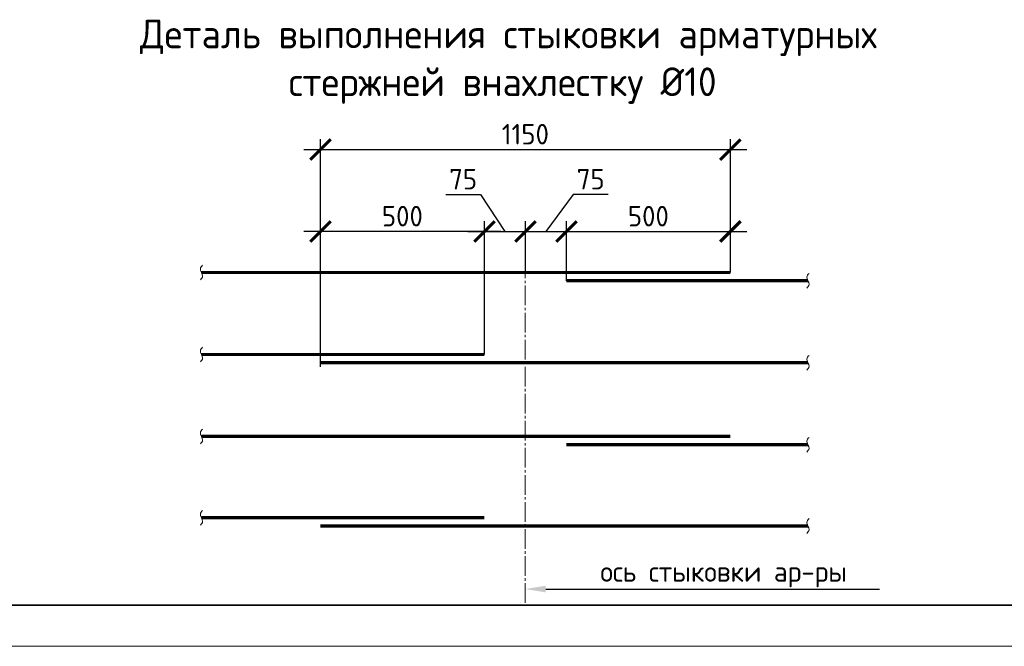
# Model space of a CAD drawing. Header units: millimetres. Extents: x 247266 to 730847, y -636031 to 10052.
# Tile 83 of 256: x 527797 to 539805, y -395758 to -388115. Entities that reach past the tile are written whole.
import ezdxf
from ezdxf import colors
from ezdxf.entities.mleader import LeaderData, LeaderLine
from ezdxf.math import Vec2, Vec3

# ---------------------------------------------------------------- set-up
doc = ezdxf.new("R2010")
doc.units = ezdxf.units.MM
doc.linetypes.add('______5', pattern=[1100, 800, -100, 100, -100])
for name, color, linetype, lineweight in [('0.20 __', 7, 'Continuous', 20), ('Арматура', 7, 'Continuous', 40), ('Выноски', 7, 'Continuous', 20), ('Оси', 7, '______5', 18), ('ТОНКИЕ', 7, 'Continuous', 9), ('Узлы', 7, 'Continuous', 0)]:
    doc.layers.add(name, color=color, linetype=linetype, lineweight=lineweight)
doc.layers.add('РАЗМЕРЫ', color=7, linetype='Continuous')
doc.layers.add('ТОЛСТЫЕ_ОСНОВНЫЕ', color=7, linetype='Continuous')
doc.styles.add('GOST-2.304_Type-B', font='GOST_Common.ttf')
doc.styles.add('Украинский', font='isocpeur.TTF', dxfattribs={"oblique": 12})
doc.dimstyles.new('5х', dxfattribs={"dimscale": 100, "dimtxt": 2.5, "dimasz": 2.5, "dimexe": 1.25, "dimexo": 0, "dimtad": 1, "dimdec": 0, "dimlfac": 0.2, "dimtxsty": 'GOST-2.304_Type-B', "dimblk": 'ARCHTICK', "dimcen": 2.5, "dimdle": 2, "dimadec": 0, "dimazin": 2, "dimtfac": 0.75, "dimtdec": 0, "dimtmove": 1, "dimatfit": 3, "dimfxl": 1, "dimtolj": 1, "dimarcsym": 1})

# ---------------------------------------------------------------- blocks, each defined once
blk = doc.blocks.new('*U3687')
at = {"layer": 'ТОЛСТЫЕ_ОСНОВНЫЕ', "lineweight": 35}
blk.add_lwpolyline([(20, 5), (589, 5), (589, 415), (20, 415)], close=True, dxfattribs=at)
at = {"layer": 'ТОНКИЕ'}
blk.add_lwpolyline([(0, 0), (594, 0), (594, 420), (0, 420)], close=True, dxfattribs=at)
blk = doc.blocks.new('_ArchTick')
at = {"color": 0, "linetype": 'ByBlock', "const_width": 0.15}
blk.add_lwpolyline([(-0.5, -0.5), (0.5, 0.5)], dxfattribs=at)
blk = doc.blocks.new('*D3502')
at = {"layer": 'DEFPOINTS', "color": 0, "ltscale": 100}
for p in [(536464, -389698), (536464, -390642), (531464, -392350)]:
    blk.add_point(p, dxfattribs=at)
at = {"layer": 'РАЗМЕРЫ', "color": 0, "linetype": 'Continuous', "lineweight": -2}
for p, q in [((531464, -392350), (531464, -389573)), ((536464, -390642), (536464, -389573)), ((531264, -389698), (536664, -389698))]:
    blk.add_line(p, q, dxfattribs=at)
at = {"layer": 'РАЗМЕРЫ', "color": 0, "lineweight": -2, "ltscale": 100, "xscale": 250, "yscale": 250, "zscale": 250, "rotation": 180}
blk.add_blockref('_ArchTick', (531464, -389698), dxfattribs=at)
at = {"layer": 'РАЗМЕРЫ', "color": 0, "lineweight": -2, "ltscale": 100, "xscale": 250, "yscale": 250, "zscale": 250}
blk.add_blockref('_ArchTick', (536464, -389698), dxfattribs=at)
at = {"layer": 'РАЗМЕРЫ', "color": 0, "lineweight": 0, "ltscale": 100, "insert": (533964, -389511), "char_height": 250, "attachment_point": 5, "style": 'GOST-2.304_Type-B'}
blk.add_mtext('\\A1;1150', dxfattribs=at)
blk = doc.blocks.new('*D3503')
at = {"layer": 'DEFPOINTS', "color": 0, "ltscale": 100}
for p in [(531464, -390698), (531464, -391198), (533464, -392198)]:
    blk.add_point(p, dxfattribs=at)
at = {"layer": 'РАЗМЕРЫ', "color": 0, "linetype": 'Continuous', "lineweight": -2}
for p, q in [((531464, -391198), (531464, -390573)), ((533464, -392198), (533464, -390573)), ((533664, -390698), (531264, -390698))]:
    blk.add_line(p, q, dxfattribs=at)
at = {"layer": 'РАЗМЕРЫ', "color": 0, "lineweight": -2, "ltscale": 100, "xscale": 250, "yscale": 250, "zscale": 250, "rotation": 180}
blk.add_blockref('_ArchTick', (531464, -390698), dxfattribs=at)
at = {"layer": 'РАЗМЕРЫ', "color": 0, "lineweight": -2, "ltscale": 100, "xscale": 250, "yscale": 250, "zscale": 250}
blk.add_blockref('_ArchTick', (533464, -390698), dxfattribs=at)
at = {"layer": 'РАЗМЕРЫ', "color": 0, "lineweight": 0, "ltscale": 100, "insert": (532464, -390511), "char_height": 250, "attachment_point": 5, "style": 'GOST-2.304_Type-B'}
blk.add_mtext('\\A1;500', dxfattribs=at)
blk = doc.blocks.new('*D3504')
at = {"layer": 'DEFPOINTS', "color": 0, "ltscale": 100}
for p in [(536464, -390698), (536464, -391198), (534464, -391299)]:
    blk.add_point(p, dxfattribs=at)
at = {"layer": 'РАЗМЕРЫ', "color": 0, "linetype": 'Continuous', "lineweight": -2}
for p, q in [((534464, -391299), (534464, -390573)), ((536464, -391198), (536464, -390573)), ((534264, -390698), (536664, -390698))]:
    blk.add_line(p, q, dxfattribs=at)
at = {"layer": 'РАЗМЕРЫ', "color": 0, "lineweight": -2, "ltscale": 100, "xscale": 250, "yscale": 250, "zscale": 250, "rotation": 180}
blk.add_blockref('_ArchTick', (534464, -390698), dxfattribs=at)
at = {"layer": 'РАЗМЕРЫ', "color": 0, "lineweight": -2, "ltscale": 100, "xscale": 250, "yscale": 250, "zscale": 250}
blk.add_blockref('_ArchTick', (536464, -390698), dxfattribs=at)
at = {"layer": 'РАЗМЕРЫ', "color": 0, "lineweight": 0, "ltscale": 100, "insert": (535464, -390511), "char_height": 250, "attachment_point": 5, "style": 'GOST-2.304_Type-B'}
blk.add_mtext('\\A1;500', dxfattribs=at)
blk = doc.blocks.new('*D3505')
at = {"layer": 'DEFPOINTS', "color": 0, "ltscale": 100}
for p in [(533964, -390698), (533964, -391198), (533464, -391282)]:
    blk.add_point(p, dxfattribs=at)
at = {"layer": 'РАЗМЕРЫ', "color": 0, "linetype": 'Continuous', "lineweight": -2}
for p, q in [((532993, -390248), (533417, -390248)), ((533417, -390248), (533714, -390698)), ((533464, -391282), (533464, -390573)), ((533964, -391198), (533964, -390573)), ((533264, -390698), (534164, -390698))]:
    blk.add_line(p, q, dxfattribs=at)
at = {"layer": 'РАЗМЕРЫ', "color": 0, "lineweight": -2, "ltscale": 100, "xscale": 250, "yscale": 250, "zscale": 250, "rotation": 180}
blk.add_blockref('_ArchTick', (533464, -390698), dxfattribs=at)
at = {"layer": 'РАЗМЕРЫ', "color": 0, "lineweight": -2, "ltscale": 100, "xscale": 250, "yscale": 250, "zscale": 250}
blk.add_blockref('_ArchTick', (533964, -390698), dxfattribs=at)
at = {"layer": 'РАЗМЕРЫ', "color": 0, "lineweight": 0, "ltscale": 100, "insert": (533205, -390060), "char_height": 250, "attachment_point": 5, "style": 'GOST-2.304_Type-B'}
blk.add_mtext('\\A1;75', dxfattribs=at)
blk = doc.blocks.new('*D3506')
at = {"layer": 'DEFPOINTS', "color": 0, "ltscale": 100}
for p in [(534464, -390698), (533964, -391198), (534464, -391282)]:
    blk.add_point(p, dxfattribs=at)
at = {"layer": 'РАЗМЕРЫ', "color": 0, "linetype": 'Continuous', "lineweight": -2}
for p, q in [((534548, -390248), (534214, -390698)), ((534973, -390248), (534548, -390248)), ((533964, -391198), (533964, -390573)), ((534464, -391282), (534464, -390573)), ((533764, -390698), (534664, -390698))]:
    blk.add_line(p, q, dxfattribs=at)
at = {"layer": 'РАЗМЕРЫ', "color": 0, "lineweight": -2, "ltscale": 100, "xscale": 250, "yscale": 250, "zscale": 250, "rotation": 180}
blk.add_blockref('_ArchTick', (533964, -390698), dxfattribs=at)
at = {"layer": 'РАЗМЕРЫ', "color": 0, "lineweight": -2, "ltscale": 100, "xscale": 250, "yscale": 250, "zscale": 250}
blk.add_blockref('_ArchTick', (534464, -390698), dxfattribs=at)
at = {"layer": 'РАЗМЕРЫ', "color": 0, "lineweight": 0, "ltscale": 100, "insert": (534761, -390060), "char_height": 250, "attachment_point": 5, "style": 'GOST-2.304_Type-B'}
blk.add_mtext('\\A1;75', dxfattribs=at)

msp = doc.modelspace()

# ---------------------------------------------------------------- linework, layer by layer
at = {"layer": '0.20 __'}
for points in [[(530028.13, -391108.16, 3100), (530000.63, -391153.16, 3100), (530028.13, -391243.16, 3100), (530000.63, -391288.16, 3100)], [(537423.4, -391209.1, 3100), (537395.9, -391254.1, 3100), (537423.4, -391344.1, 3100), (537395.9, -391389.1, 3100)], [(530028.13, -392108.16, 3100), (530000.63, -392153.16, 3100), (530028.13, -392243.16, 3100), (530000.63, -392288.16, 3100)], [(537423.4, -392209.1, 3100), (537395.9, -392254.1, 3100), (537423.4, -392344.1, 3100), (537395.9, -392389.1, 3100)], [(530028.13, -393108.16, 3100), (530000.63, -393153.16, 3100), (530028.13, -393243.16, 3100), (530000.63, -393288.16, 3100)], [(537423.4, -393209.1, 3100), (537395.9, -393254.1, 3100), (537423.4, -393344.1, 3100), (537395.9, -393389.1, 3100)], [(530028.13, -394099.76, 3100), (530000.63, -394144.76, 3100), (530028.13, -394234.76, 3100), (530000.63, -394279.76, 3100)], [(537423.4, -394200.7, 3100), (537395.9, -394245.7, 3100), (537423.4, -394335.7, 3100), (537395.9, -394380.7, 3100)]]:
    msp.add_spline(points, degree=3, dxfattribs=at)
at = {"layer": 'Арматура', "const_width": 40, "elevation": 3100}
for points in [[(530014.38, -391198.16), (536463.78, -391198.16)], [(534463.78, -391299.1), (537409.65, -391299.1)], [(530014.38, -392198.16), (533463.78, -392198.16)], [(531463.78, -392299.1), (537409.65, -392299.1)], [(530014.38, -393198.16), (536463.78, -393198.16)], [(534463.78, -393299.1), (537409.65, -393299.1)], [(530014.38, -394189.76), (533463.78, -394189.76)], [(531463.78, -394290.7), (537409.65, -394290.7)]]:
    msp.add_lwpolyline(points, dxfattribs=at)
at = {"layer": 'Оси', "lineweight": 0, "ltscale": 0.3}
msp.add_line((533963.78, -390698.16, 3100), (533963.78, -395257.64, 3100), dxfattribs=at)

# ---------------------------------------------------------------- block references
at = {"xscale": 100, "yscale": 100, "zscale": 100}
msp.add_blockref('*U3687', (525254.49, -395757.64, 3100), dxfattribs=at)

# ---------------------------------------------------------------- texts
at = {"layer": 'Узлы', "linetype": 'Continuous', "lineweight": 0, "width": 10464.9604, "attachment_point": 5, "style": 'GOST-2.304_Type-B'}
for s, insert, char_height in [('\\pxi0.391,qc;Деталь выполнения стыковки арматурных стержней внахлестку %%C10', (533687.6, -388627.47, 3100), 350), ('ось стыковки ар-ры', (536382.51, -394879.39, 3100), 250)]:
    msp.add_mtext(s, dxfattribs=dict(at, insert=insert, char_height=char_height))

# ---------------------------------------------------------------- dimensions: what is measured, and where the dimension line sits
at = {"layer": 'РАЗМЕРЫ', "linetype": 'Continuous', "lineweight": 0}
dim = msp.add_linear_dim(base=(536463.78, -389698.16, 3100), p1=(531463.78, -392350.45, 3100), p2=(536463.78, -390641.74, 3100), text='1150', dimstyle='5х', override={"dimrnd": 5}, dxfattribs=at)
dim.commit()
dim.dimension.update_dxf_attribs({"geometry": '*D3502', "text_midpoint": (533963.78, -389510.54, 3100)})
for base, p1, p2, text, picture, middle in [((533963.78, -390698.16, 3100), (533463.78, -391282.06, 3100), (533963.78, -391198.16, 3100), '75', '*D3505', (533354.91, -390248.16, 3100)), ((534463.78, -390698.16, 3100), (533963.78, -391198.16, 3100), (534463.78, -391282.06, 3100), '75', '*D3506', (534610.95, -390248.16, 3100)), ((531463.78, -390698.16, 3100), (533463.78, -392198.16, 3100), (531463.78, -391198.16, 3100), '500', '*D3503', (532463.78, -390698.16, 3100)), ((536463.78, -390698.16, 3100), (534463.78, -391299.1, 3100), (536463.78, -391198.16, 3100), '500', '*D3504', (535463.78, -390698.16, 3100))]:
    dim = msp.add_linear_dim(base=base, p1=p1, p2=p2, text=text, dimstyle='5х', override={"dimrnd": 5}, dxfattribs=at)
    dim.commit()
    dim.dimension.update_dxf_attribs({"geometry": picture, "text_midpoint": middle, "dimtype": 160})

# ---------------------------------------------------------------- leaders
at = {"layer": 'Выноски', "ltscale": 0.1}
ml = msp.add_multileader_mtext('Standard', dxfattribs=at)
ml.set_content('', color=256, style='Украинский')
ml.set_leader_properties()
ml.build(insert=Vec2(0, 0))
ml.multileader.update_dxf_attribs({"text_right_attachment_type": 6, "arrow_head_size": 250})
ctx = ml.context
ctx.base_point, ctx.char_height, ctx.arrow_head_size, ctx.landing_gap_size, ctx.plane_origin = Vec3(538282.94, -395059.23, 3100), 0.18, 250, 0.09, Vec3(535703.74, -398211.02, 3100)
ctx.right_attachment = 6
notes = []
notes.append((ctx, [(0, (1, 1, 0), (534713.78, -395059.23, 3100), (1, 0), 3569.16, [(0, [(533963.78, -395059.23, 3100)], 0, [])])]))
ctx.mtext.insert, ctx.mtext.flow_direction = Vec3(538283.03, -395059.14, 3100), 5
for ctx, leaders in notes:
    for number, flags, end, landing, length, lines in leaders:
        leader = LeaderData()
        leader.index, (leader.has_last_leader_line, leader.has_dogleg_vector, leader.attachment_direction) = number, flags
        leader.last_leader_point, leader.dogleg_vector, leader.dogleg_length = Vec3(end), Vec3(landing), length
        for number, points, colour, breaks in lines:
            line = LeaderLine()
            line.index, line.vertices, line.color, line.breaks = number, Vec3.list(points), colors.encode_raw_color(colour), breaks
            leader.lines.append(line)
        ctx.leaders.append(leader)

doc.saveas('drawing.dxf')
